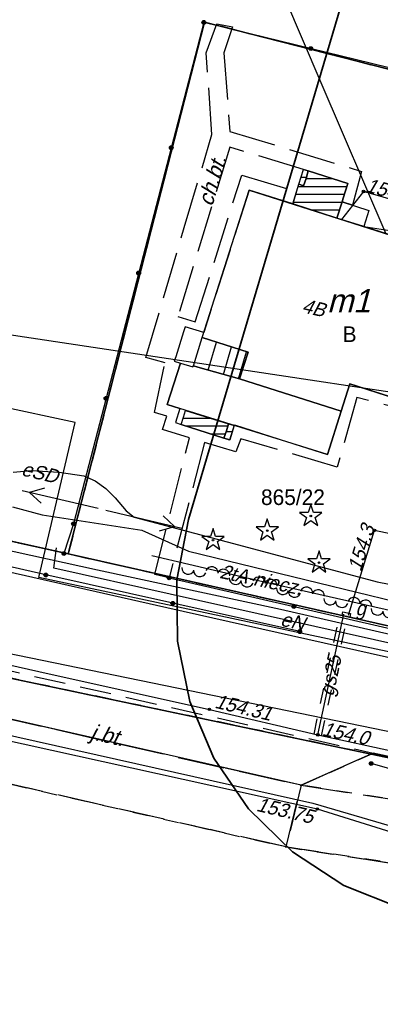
# Model space of a CAD drawing. Extents: x 7538282 to 7539561, y 5782854 to 5783989.
# Tile 11 of 32: x 7539084 to 7539107, y 5783533 to 5783596. Entities that reach past the tile are written whole.
import ezdxf

# ---------------------------------------------------------------- set-up
doc = ezdxf.new("R2010")
doc.units = 0
doc.header["$MEASUREMENT"] = 0
for name, pattern in [('4001', [0]), ('4002', [2, 1, -1]), ('4003', [3, 2, -1]), ('4004', [4, 3, -1])]:
    doc.linetypes.add(name, pattern=pattern)
for name, color, linetype in [('Budynki', 7, 'CONTINUOUS'), ('Drogi', 135, 'CONTINUOUS'), ('Dzialki', 7, 'CONTINUOUS'), ('Elementy_budynkow', 7, 'CONTINUOUS'), ('Linie_napowietrzne', 184, 'CONTINUOUS'), ('ODGIK_1', 7, 'CONTINUOUS'), ('Ogrodzenia', 184, 'CONTINUOUS'), ('Roslinnosc', 104, 'CONTINUOUS'), ('Uz_CO', 135, 'CONTINUOUS'), ('Uz_Energia', 1, 'CONTINUOUS'), ('Uz_Gaz', 54, 'CONTINUOUS'), ('Uz_Specjalne', 7, 'CONTINUOUS'), ('Uz_Telekomunikacja', 30, 'CONTINUOUS'), ('Uz_Woda', 5, 'CONTINUOUS'), ('Uzytki', 7, 'CONTINUOUS')]:
    doc.layers.add(name, color=color, linetype=linetype)

# ---------------------------------------------------------------- blocks, each defined once
blk = doc.blocks.new('1281')
at = {"layer": 'Ogrodzenia', "color": 184, "linetype": 'Continuous'}
for radius in [0.24, 0.16, 0.08]:
    blk.add_circle((0, 0), radius, dxfattribs=at)
blk = doc.blocks.new('2282')
at = {"layer": 'Ogrodzenia', "color": 184, "linetype": 'Continuous'}
for centre, start, end in [((0, 0.88), 100, 260), ((0, 0.63), 100, 260), ((0, 0.38), 280, 80), ((0, 0.13), 280, 80)]:
    blk.add_arc(centre, 0.13, start, end, dxfattribs=at)
blk = doc.blocks.new('1746')
at = {"layer": 'Uz_Gaz', "color": 54, "linetype": 'Continuous'}
for radius in [0.16, 0.08]:
    blk.add_circle((0, 0), radius, dxfattribs=at)
blk = doc.blocks.new('1736')
at = {"layer": 'Uz_CO', "color": 135, "linetype": 'Continuous'}
for radius in [0.16, 0.08]:
    blk.add_circle((0, 0), radius, dxfattribs=at)
blk = doc.blocks.new('1412')
at = {"layer": 'Roslinnosc', "color": 104, "linetype": 'Continuous'}
for p, q in [((0, 1.5), (-0.33, 0.47)), ((0.33, 0.47), (0, 1.5)), ((-0.33, 0.47), (-1.43, 0.47)), ((-1.43, 0.47), (-0.55, -0.17)), ((1.43, 0.47), (0.33, 0.47)), ((0.55, -0.17), (1.43, 0.47)), ((-0.55, -0.17), (-0.88, -1.21)), ((-0.88, -1.21), (0, -0.57)), ((0, -0.57), (0.88, -1.21)), ((0.88, -1.21), (0.55, -0.17))]:
    blk.add_line(p, q, dxfattribs=at)
blk.add_circle((0, 0), 0.1, dxfattribs=at)
blk = doc.blocks.new('1047')
at = {"layer": 'Linie_napowietrzne', "color": 1, "linetype": 'Continuous'}
blk.add_line((0, 0.5), (0, 10.5), dxfattribs=at)
blk = doc.blocks.new('1046')
at = {"layer": 'Linie_napowietrzne', "color": 1, "linetype": 'Continuous'}
for p in [(-1, 7.8), (1, 7.8)]:
    blk.add_line(p, (0, 9.53), dxfattribs=at)

msp = doc.modelspace()

# ---------------------------------------------------------------- linework, layer by layer
at = {"layer": 'Budynki', "color": 7, "linetype": '4001'}
msp.add_polyline3d([(7539104.77, 5783570.73, 0), (7539098.27, 5783572.8, 0), (7539098.81, 5783574.51, 0), (7539095.88, 5783575.45, 0), (7539098.88, 5783584.89, 0), (7539112.23, 5783580.65, 0), (7539109.93, 5783571.02, 0), (7539105.33, 5783572.48, 0), (7539104.77, 5783570.73, 0)], dxfattribs=at)
at = {"layer": 'Drogi', "color": 8, "linetype": '4004'}
for p, q in [((7539096.139, 5783593.689), (7539096.806, 5783595.553)), ((7539096.806, 5783595.553), (7539097.807, 5783595.359)), ((7539097.807, 5783595.359), (7539097.269, 5783593.696)), ((7539096.496, 5783588.452), (7539096.139, 5783593.689)), ((7539097.269, 5783593.696), (7539097.635, 5783588.66)), ((7539094.728, 5783582.492), (7539096.496, 5783588.452)), ((7539097.635, 5783588.66), (7539106.083, 5783586.096)), ((7539097.642, 5783587.65), (7539094.318, 5783576.8)), ((7539102.372, 5783586.222), (7539097.642, 5783587.65)), ((7539102.67, 5783586.13), (7539102.372, 5783586.222)), ((7539095.43, 5783576.458), (7539098.404, 5783585.845)), ((7539098.404, 5783585.845), (7539101.922, 5783584.819)), ((7539105.21, 5783585.33), (7539102.67, 5783586.13)), ((7539106.083, 5783586.096), (7539105.508, 5783583.923)), ((7539105.05, 5783584.85), (7539105.21, 5783585.33)), ((7539098.88, 5783584.89), (7539095.98, 5783575.77)), ((7539101.67, 5783584.01), (7539098.88, 5783584.89)), ((7539101.922, 5783584.819), (7539101.67, 5783584.01)), ((7539104.83, 5783584.14), (7539104.9, 5783584.37)), ((7539104.9, 5783584.37), (7539105.05, 5783584.85)), ((7539105.508, 5783583.923), (7539104.83, 5783584.14)), ((7539092.267, 5783574.168), (7539094.728, 5783582.492)), ((7539112.23, 5783580.65), (7539106.22, 5783582.56)), ((7539106.22, 5783582.56), (7539110.293, 5783581.934)), ((7539094.318, 5783576.8), (7539095.43, 5783576.458)), ((7539094.79, 5783576.15), (7539094.68, 5783575.82)), ((7539095.98, 5783575.77), (7539094.79, 5783576.15)), ((7539094.68, 5783575.82), (7539094.18, 5783574.22)), ((7539094.18, 5783574.22), (7539094.09, 5783573.95)), ((7539093.499, 5783573.826), (7539092.267, 5783574.168)), ((7539092.811, 5783570.662), (7539093.499, 5783573.826)), ((7539094.49, 5783573.82), (7539093.64, 5783571.17)), ((7539094.09, 5783573.95), (7539094.49, 5783573.82)), ((7539104.77, 5783570.73), (7539105.33, 5783572.48)), ((7539105.33, 5783572.48), (7539109.93, 5783571.02)), ((7539093.64, 5783571.17), (7539094.44, 5783570.91)), ((7539105.775, 5783571.606), (7539104.526, 5783567.158)), ((7539110.413, 5783570.446), (7539105.775, 5783571.606)), ((7539093.603, 5783570.417), (7539092.811, 5783570.662)), ((7539094.44, 5783570.91), (7539094.16, 5783570.01)), ((7539103.89, 5783567.96), (7539104.77, 5783570.73)), ((7539093.329, 5783569.565), (7539093.603, 5783570.417)), ((7539094.16, 5783570.01), (7539094.53, 5783569.89)), ((7539094.53, 5783569.89), (7539097.27, 5783569.02)), ((7539097.64, 5783568.9), (7539097.94, 5783569.86)), ((7539097.94, 5783569.86), (7539103.89, 5783567.96)), ((7539095.053, 5783569.027), (7539093.329, 5783569.565)), ((7539092.84, 5783560.29), (7539095.053, 5783569.027)), ((7539096.025, 5783568.733), (7539093.76, 5783560.06)), ((7539098.029, 5783568.126), (7539096.025, 5783568.733)), ((7539097.27, 5783569.02), (7539097.64, 5783568.9)), ((7539098.353, 5783568.978), (7539098.029, 5783568.126)), ((7539104.526, 5783567.158), (7539098.353, 5783568.978)), ((7539093.76, 5783560.06), (7539092.84, 5783560.29)), ((7539082.64, 5783551.23, 155.011), (7539102.22, 5783546.78, 154.722)), ((7539101.25, 5783542.83, 154.865), (7539071.94, 5783549.51, 155.156)), ((7539101.25, 5783542.83, 154.865), (7539102.22, 5783546.78, 154.722)), ((7539102.22, 5783546.78, 154.722), (7539101.25, 5783542.83, 154.865)), ((7539102.22, 5783546.78, 154.722), (7539133.12, 5783542.01, 154.472)), ((7539108.23, 5783541.74), (7539101.25, 5783542.83, 154.865))]:
    msp.add_line(p, q, dxfattribs=at)
at = {"layer": 'Drogi', "color": 8, "linetype": '4001'}
for p, q in [((7539059.51, 5783565.91, 155.1), (7539093.62, 5783558.16, 154.818)), ((7539093.62, 5783558.16, 154.818), (7539112.51, 5783553.92, 154.57)), ((7539102.22, 5783546.78, 154.722), (7539082.64, 5783551.23, 155.011)), ((7539106.82, 5783548.84, 154.674), (7539102.22, 5783546.78, 154.722)), ((7539111.19, 5783547.88, 154.648), (7539106.82, 5783548.84, 154.674))]:
    msp.add_line(p, q, dxfattribs=at)
at = {"layer": 'Drogi', "color": 8, "linetype": '4003'}
for p, q in [((7539073.44, 5783556.41, 155.021), (7539106.82, 5783548.84, 154.674)), ((7539102.22, 5783546.78, 154.722), (7539082.64, 5783551.23, 155.011)), ((7539106.82, 5783548.84, 154.674), (7539102.22, 5783546.78, 154.722))]:
    msp.add_line(p, q, dxfattribs=at)
at = {"layer": 'Dzialki', "color": 7, "linetype": '4001'}
for p, q in [((7539087.3, 5783561.6), (7539096.02, 5783595.66)), ((7539096.02, 5783595.66), (7539087.3, 5783561.6)), ((7539096.02, 5783595.66), (7539123.24, 5783588.68)), ((7539123.24, 5783588.68), (7539096.02, 5783595.66)), ((7538965.24, 5783578.56), (7539127.18, 5783544.47)), ((7539127.18, 5783544.47), (7538965.24, 5783578.56)), ((7539087.3, 5783561.6), (7539060.67, 5783567.55)), ((7539060.67, 5783567.55), (7539087.3, 5783561.6)), ((7539087.68, 5783561.51), (7539087.3, 5783561.6)), ((7539087.3, 5783561.6), (7539087.68, 5783561.51)), ((7539113.63, 5783555.68), (7539087.68, 5783561.51)), ((7539087.68, 5783561.51), (7539113.63, 5783555.68))]:
    msp.add_line(p, q, dxfattribs=at)
at = {"layer": 'Elementy_budynkow', "color": 7, "linetype": '4001'}
for p, q in [((7539102.212, 5783585.72), (7539102.55, 5783585.72)), ((7539102.523, 5783585.63), (7539104.258, 5783585.63)), ((7539102.026, 5783585.13), (7539105.143, 5783585.13)), ((7539102.237, 5783585.22), (7539102.384, 5783585.22)), ((7539101.867, 5783584.63), (7539104.981, 5783584.63)), ((7539101.708, 5783584.13), (7539104.827, 5783584.13)), ((7539104.5, 5783583.11), (7539104.83, 5783584.14)), ((7539104.5, 5783583.11), (7539104.83, 5783584.14)), ((7539104.83, 5783584.14), (7539106.54, 5783583.59)), ((7539104.83, 5783584.14), (7539106.54, 5783583.59)), ((7539102.865, 5783583.63), (7539104.667, 5783583.63)), ((7539104.437, 5783583.13), (7539104.506, 5783583.13)), ((7539106.22, 5783582.56), (7539104.5, 5783583.11)), ((7539106.22, 5783582.56), (7539104.5, 5783583.11)), ((7539106.54, 5783583.59), (7539106.22, 5783582.56)), ((7539106.54, 5783583.59), (7539106.22, 5783582.56)), ((7539096.267, 5783573.36), (7539096.799, 5783575.155)), ((7539097.23, 5783573.091), (7539097.752, 5783574.85)), ((7539098.193, 5783572.821), (7539098.704, 5783574.544)), ((7539093.64, 5783571.17), (7539094.49, 5783573.82)), ((7539093.64, 5783571.17), (7539094.49, 5783573.82)), ((7539094.49, 5783573.82), (7539095.28, 5783573.57)), ((7539094.49, 5783573.82), (7539095.28, 5783573.57)), ((7539095.28, 5783573.57), (7539095.31, 5783573.65)), ((7539095.28, 5783573.57), (7539095.31, 5783573.65)), ((7539095.31, 5783573.65), (7539095.59, 5783573.55)), ((7539095.31, 5783573.65), (7539095.59, 5783573.55)), ((7539095.59, 5783573.55), (7539098.27, 5783572.8)), ((7539095.59, 5783573.55), (7539098.27, 5783572.8)), ((7539098.27, 5783572.8), (7539104.77, 5783570.73)), ((7539098.27, 5783572.8), (7539104.77, 5783570.73)), ((7539094.44, 5783570.91), (7539093.64, 5783571.17)), ((7539094.44, 5783570.91), (7539093.64, 5783571.17)), ((7539103.89, 5783567.96), (7539094.44, 5783570.91)), ((7539103.89, 5783567.96), (7539094.44, 5783570.91)), ((7539104.77, 5783570.73), (7539103.89, 5783567.96)), ((7539104.77, 5783570.73), (7539103.89, 5783567.96)), ((7539094.659, 5783570.293), (7539096.416, 5783570.293)), ((7539094.835, 5783569.793), (7539097.525, 5783569.793)), ((7539096.41, 5783569.293), (7539097.363, 5783569.293)), ((7539097.411, 5783569.433), (7539097.807, 5783569.433)), ((7539097.538, 5783568.933), (7539097.65, 5783568.933))]:
    msp.add_line(p, q, dxfattribs=at)
for points in [[(7539102.07, 5783585.27, 0), (7539102.37, 5783586.22, 0), (7539102.67, 5783586.13, 0), (7539102.53, 5783585.65, 0), (7539102.37, 5783585.18, 0), (7539102.07, 5783585.27, 0)], [(7539101.67, 5783584.01, 0), (7539102.07, 5783585.27, 0), (7539102.37, 5783585.18, 0), (7539102.53, 5783585.65, 0), (7539102.67, 5783586.13, 0), (7539105.21, 5783585.33, 0), (7539105.05, 5783584.85, 0), (7539104.9, 5783584.37, 0), (7539104.83, 5783584.14, 0), (7539104.5, 5783583.11, 0), (7539101.67, 5783584.01, 0)], [(7539098.27, 5783572.8, 0), (7539095.59, 5783573.55, 0), (7539095.31, 5783573.65, 0), (7539095.88, 5783575.45, 0), (7539098.81, 5783574.51, 0), (7539098.27, 5783572.8, 0)], [(7539097.569, 5783569.933, 0), (7539097.43, 5783569.49, 0), (7539097.27, 5783569.02, 0), (7539094.53, 5783569.89, 0), (7539094.68, 5783570.36, 0), (7539094.815, 5783570.793, 0), (7539097.569, 5783569.933, 0)], [(7539097.928, 5783569.821, 0), (7539097.64, 5783568.9, 0), (7539097.27, 5783569.02, 0), (7539097.43, 5783569.49, 0), (7539097.569, 5783569.933, 0), (7539097.928, 5783569.821, 0)]]:
    msp.add_polyline3d(points, dxfattribs=at)
at = {"layer": 'ODGIK_1', "color": 3, "linetype": '4001', "lineweight": 35}
msp.add_polyline3d([(7539226.179, 5783528.401, 0), (7539112.466, 5783538.193, 0), (7539108.594, 5783538.91, 0), (7539104.942, 5783540.372, 0), (7539101.649, 5783542.524, 0), (7539098.843, 5783545.283, 0), (7539096.621, 5783548.527, 0), (7539095.08, 5783552.152, 0), (7539094.286, 5783556.006, 0), (7539094.254, 5783559.939, 0), (7539095.001, 5783563.801, 0), (7539104.06, 5783594.361, 0), (7539125.455, 5783666.578, 0), (7539127, 5783670.337, 0), (7539129.274, 5783673.707, 0), (7539132.184, 5783676.538, 0), (7539158.877, 5783697.796, 0), (7539162.097, 5783699.879, 0), (7539165.638, 5783701.312, 0), (7539169.401, 5783702.049, 0), (7539173.234, 5783702.053, 0), (7539176.986, 5783701.329, 0), (7539251.777, 5783679.313, 0)], dxfattribs=at)
at = {"layer": 'ODGIK_1', "color": 230, "linetype": '4001'}
for points in [[(7538845.797, 5782902.741, 0), (7538636.278, 5782994.552, 0), (7538490.411, 5783119.582, 0), (7538485.94, 5783272.337, 0), (7538484.864, 5783306.108, 0), (7538517.282, 5783660.898, 0), (7539163.202, 5783563.663, 0), (7539125.655, 5783070.656, 0), (7538845.797, 5782902.741, 0)], [(7538958.949, 5783581.034, 0), (7539056.503, 5783560.761, 0), (7539144.541, 5783542.692, 0), (7539172.561, 5783538.396, 0), (7539195.018, 5783537.777, 0), (7539229.843, 5783538.967, 0), (7539251.375, 5783540.334, 0), (7539282.229, 5783546.317, 0), (7539295.919, 5783546.72, 0), (7539305.765, 5783542.346, 0), (7539392.101, 5783505.372, 0), (7539413.861, 5783493.634, 0), (7539433.498, 5783482.535, 0), (7539441.011, 5783471.581, 0), (7539412.498, 5783444.22, 0), (7539368.331, 5783401.47, 0), (7539336.711, 5783367.751, 0)]]:
    msp.add_polyline3d(points, dxfattribs=at)
at = {"layer": 'Ogrodzenia', "color": 184, "linetype": '4001'}
for p, q in [((7539095.98, 5783595.64), (7539087.63, 5783563.53)), ((7539123.36, 5783588.93), (7539095.98, 5783595.64)), ((7539085.858, 5783560.248), (7539064.55, 5783565.11)), ((7539087.63, 5783563.53), (7539087.02, 5783561.62)), ((7539102.12, 5783556.62), (7539085.858, 5783560.248)), ((7539093.76, 5783560.06), (7539109.73, 5783556.4)), ((7539108.28, 5783547.73), (7539106.69, 5783548.17))]:
    msp.add_line(p, q, dxfattribs=at)
at = {"layer": 'Roslinnosc', "color": 104, "linetype": '4002'}
msp.add_polyline3d([(7539133.4, 5783543.99, 154.241), (7539133.12, 5783542.01, 154.472), (7539102.22, 5783546.78, 154.722), (7539106.82, 5783548.84, 154.674), (7539111.19, 5783547.88, 154.648), (7539113.75, 5783547.37, 154.622), (7539117.67, 5783546.64, 154.554), (7539127.92, 5783544.92, 154.351), (7539133.4, 5783543.99, 154.241)], dxfattribs=at)
at = {"layer": 'Uz_CO', "color": 135, "linetype": '4001'}
for p, q in [((7539099.598, 5783600.89), (7539103.463, 5783591.798)), ((7539103.463, 5783591.798), (7539107.631, 5783582.107)), ((7539080.01, 5783550.77, 153.831), (7539102.96, 5783545.63)), ((7539103.25, 5783545.26, 153.751), (7539080.38, 5783550.29)), ((7539102.96, 5783545.63), (7539111.313, 5783543.185, 154.671)), ((7539111.577, 5783542.645, 154.651), (7539103.25, 5783545.26, 153.751))]:
    msp.add_line(p, q, dxfattribs=at)
at = {"layer": 'Uz_Energia', "color": 1, "linetype": '4001'}
for p, q in [((7539083.778, 5783566.843), (7539084.927, 5783566.94)), ((7539084.927, 5783566.94), (7539086.708, 5783566.832)), ((7539086.708, 5783566.832), (7539088.29, 5783566.603)), ((7539088.29, 5783566.603), (7539089.022, 5783566.287)), ((7539089.022, 5783566.287), (7539089.705, 5783565.782)), ((7539089.705, 5783565.782), (7539090.299, 5783565.196)), ((7539090.299, 5783565.196), (7539091.015, 5783564.351)), ((7539083.724, 5783564.603), (7539085.617, 5783564.105)), ((7539091.015, 5783564.351), (7539091.528, 5783563.944)), ((7539085.617, 5783564.105), (7539092.004, 5783563.127)), ((7539091.528, 5783563.944), (7539098.511, 5783562.089)), ((7539092.004, 5783563.127), (7539094.993, 5783561.776)), ((7539086.38, 5783560.68, 154.071), (7539086.54, 5783561.98, 154.271)), ((7539094.993, 5783561.776), (7539103.317, 5783559.74)), ((7539098.511, 5783562.089), (7539107.077, 5783559.804)), ((7539114.12, 5783554.47, 153.771), (7539086.38, 5783560.68, 154.071)), ((7539103.317, 5783559.74), (7539108.226, 5783558.561)), ((7539107.077, 5783559.804), (7539113.055, 5783558.643))]:
    msp.add_line(p, q, dxfattribs=at)
at = {"layer": 'Uz_Gaz', "color": 54, "linetype": '4001'}
for p, q in [((7539106.21, 5783584.81), (7539104.786, 5783583.019)), ((7539111.7, 5783583.23), (7539106.21, 5783584.81)), ((7539105.25, 5783557.684), (7539106.91, 5783563.11)), ((7539106.91, 5783563.11), (7539109.51, 5783562.56)), ((7539103.28, 5783550.01), (7539104.954, 5783557.745)), ((7539072.586, 5783556.927), (7539085.407, 5783554.073)), ((7539085.407, 5783554.073), (7539096.333, 5783551.644)), ((7539096.333, 5783551.644), (7539103.28, 5783550.01)), ((7539103.28, 5783550.01), (7539108.372, 5783548.901))]:
    msp.add_line(p, q, dxfattribs=at)
msp.add_polyline3d([(7539105.32, 5783557.54, 0), (7539104.83, 5783557.65, 0), (7539104.885, 5783557.894, 0), (7539105.375, 5783557.784, 0), (7539105.32, 5783557.54, 0)], dxfattribs=at)
at = {"layer": 'Uz_Specjalne', "color": 7, "linetype": '4002'}
for p, q in [((7539103.036, 5783550.063), (7539104.58, 5783557.198)), ((7539103.524, 5783549.957), (7539105.068, 5783557.092))]:
    msp.add_line(p, q, dxfattribs=at)
at = {"layer": 'Uz_Telekomunikacja', "color": 30, "linetype": '4001'}
for p, q in [((7539089.162, 5783560.549), (7539077.464, 5783563.131)), ((7539092.655, 5783561.491), (7539099.767, 5783559.827)), ((7539100.889, 5783558.034), (7539089.162, 5783560.549)), ((7539099.767, 5783559.827), (7539109.863, 5783557.532)), ((7539109.493, 5783556.059), (7539100.889, 5783558.034))]:
    msp.add_line(p, q, dxfattribs=at)
at = {"layer": 'Uz_Woda', "color": 5, "linetype": '4001'}
for p, q in [((7539087.74, 5783570.02), (7539065.08, 5783574.8)), ((7539085.419, 5783560.093), (7539087.74, 5783570.02)), ((7539109.34, 5783555), (7539085.419, 5783560.093))]:
    msp.add_line(p, q, dxfattribs=at)
at = {"layer": 'Uzytki', "color": 184, "linetype": '4002'}
for points in [[(7539246.13, 5783660.12, 0), (7539235.41, 5783598.4, 0), (7539239.8, 5783597.29, 0), (7539227.9, 5783548.33, 0), (7539214.64, 5783546.61, 0), (7539138.94, 5783561.3, 0), (7539129.1, 5783559.07, 0), (7539126.87, 5783558.71, 0), (7539119.29, 5783560.47, 0), (7539114.18, 5783558.12, 0), (7539123.24, 5783588.68, 0), (7539096.02, 5783595.66, 0), (7539087.3, 5783561.6, 0), (7539060.67, 5783567.55, 0), (7539032.45, 5783573.86, 0), (7539025.23, 5783575.47, 0), (7539022.92, 5783576.04, 0), (7539015.37, 5783577.86, 0)], [(7539113.63, 5783555.68, 0), (7539087.68, 5783561.51, 0), (7539087.3, 5783561.6, 0), (7539096.02, 5783595.66, 0), (7539123.24, 5783588.68, 0), (7539114.18, 5783558.12, 0), (7539113.63, 5783555.68, 0)], [(7538965.24, 5783578.56, 0), (7539127.18, 5783544.47, 0), (7539138.11, 5783542.5, 0), (7539137.24, 5783537.28, 0), (7539114.44, 5783540.8, 0), (7539111.22, 5783541.31, 0), (7539101.25, 5783542.83, 0), (7539071.94, 5783549.51, 0), (7539070.99, 5783549.82, 0), (7539042.42, 5783559.25, 0), (7539038.53, 5783560.13, 0), (7539034.93, 5783560.93, 0), (7539005.95, 5783567.43, 0)], [(7539397.27, 5783500.62, 0), (7539308.05, 5783540.33, 0), (7539298.34, 5783544.6, 0), (7539294.29, 5783545.78, 0), (7539281.81, 5783544.98, 0), (7539248.51, 5783538.36, 0), (7539239.42, 5783537.86, 0), (7539196.76, 5783536.48, 0), (7539171.64, 5783537.48, 0), (7539151.62, 5783540.06, 0), (7539138.11, 5783542.5, 0), (7539127.18, 5783544.47, 0), (7538965.24, 5783578.56, 0)], [(7539015.37, 5783577.86, 0), (7539022.92, 5783576.04, 0), (7539025.23, 5783575.47, 0), (7539032.45, 5783573.86, 0), (7539060.67, 5783567.55, 0), (7539087.3, 5783561.6, 0), (7539087.68, 5783561.51, 0), (7539113.63, 5783555.68, 0), (7539114.18, 5783558.12, 0), (7539119.29, 5783560.47, 0), (7539126.87, 5783558.71, 0), (7539129.1, 5783559.07, 0), (7539138.94, 5783561.3, 0), (7539214.64, 5783546.61, 0), (7539227.9, 5783548.33, 0), (7539283.89, 5783555.6, 0), (7539311.21, 5783546.52, 0), (7539320.04, 5783544.82, 0), (7539342.64, 5783535.98, 0), (7539395.78, 5783518.27, 0)], [(7539005.95, 5783567.43, 0), (7539034.93, 5783560.93, 0), (7539038.53, 5783560.13, 0), (7539042.42, 5783559.25, 0), (7539070.99, 5783549.82, 0), (7539071.94, 5783549.51, 0), (7539101.25, 5783542.83, 0), (7539111.22, 5783541.31, 0), (7539114.44, 5783540.8, 0), (7539137.24, 5783537.28, 0), (7539138.11, 5783542.5, 0), (7539151.62, 5783540.06, 0), (7539171.64, 5783537.48, 0), (7539196.76, 5783536.48, 0), (7539239.42, 5783537.86, 0), (7539248.51, 5783538.36, 0), (7539281.81, 5783544.98, 0), (7539294.29, 5783545.78, 0), (7539298.34, 5783544.6, 0), (7539308.05, 5783540.33, 0), (7539397.27, 5783500.62, 0)]]:
    msp.add_polyline3d(points, dxfattribs=at)

# ---------------------------------------------------------------- block references
at = {"layer": 'Linie_napowietrzne', "color": 1, "xscale": 0.5, "yscale": 0.5, "zscale": 0.5}
for name, rotation in [('1047', 76.95201300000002), ('1046', 76.95201300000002), ('1047', 256.7226390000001), ('1046', 256.7226390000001)]:
    msp.add_blockref(name, (7539089.465, 5783564.451), dxfattribs=dict(at, rotation=rotation))
at = {"layer": 'Ogrodzenia', "color": 184, "xscale": 0.5, "yscale": 0.5, "zscale": 0.5}
for p in [(7539095.98, 5783595.64), (7539095.98, 5783595.64), (7539102.825, 5783593.962), (7539093.893, 5783587.612), (7539091.805, 5783579.585), (7539089.718, 5783571.558), (7539087.63, 5783563.53), (7539087.63, 5783563.53), (7539087.02, 5783561.62), (7539085.858, 5783560.248), (7539085.858, 5783560.248), (7539093.76, 5783560.06), (7539093.989, 5783558.434), (7539101.745, 5783558.23), (7539102.12, 5783556.62), (7539106.69, 5783548.17)]:
    msp.add_blockref('1281', p, dxfattribs=at)
at = {"layer": 'Ogrodzenia', "color": 184, "xscale": 3.100199, "yscale": 3.100199, "rotation": 257.783908}
for p in [(7539094.58, 5783560.79), (7539097.61, 5783560.134), (7539100.64, 5783559.478), (7539103.67, 5783558.822), (7539106.7, 5783558.166)]:
    msp.add_blockref('2282', p, dxfattribs=at)
at = {"layer": 'Roslinnosc', "color": 104, "xscale": 0.5, "yscale": 0.5, "zscale": 0.5}
for p in [(7539102.83, 5783564.02), (7539100.04, 5783563.09), (7539096.57, 5783562.48), (7539103.36, 5783561.04)]:
    msp.add_blockref('1412', p, dxfattribs=at)
at = {"layer": 'Uz_CO', "color": 135, "xscale": 0.5, "yscale": 0.5, "zscale": 0.5}
msp.add_blockref('1736', (7539103.25, 5783545.26, 153.751), dxfattribs=at)
at = {"layer": 'Uz_Gaz', "color": 54, "xscale": 0.5, "yscale": 0.5, "zscale": 0.5}
for p in [(7539106.21, 5783584.81), (7539106.91, 5783563.11), (7539096.333, 5783551.644), (7539103.28, 5783550.01)]:
    msp.add_blockref('1746', p, dxfattribs=at)

# ---------------------------------------------------------------- texts
at = {"layer": 'Budynki', "color": 7, "oblique": 15}
for s, height, rotation, p in [('m1', 1.5, 359.97, (7539103.867, 5783577.061)), ('4B', 0.9, 347, (7539102.201, 5783577.084))]:
    msp.add_text(s, height=height, rotation=rotation, dxfattribs=at).set_placement(p)
at = {"layer": 'Drogi', "color": 8, "oblique": 15}
for s, rotation, p in [('ch.bt.', 73.47731, (7539096.516, 5783583.798)), ('j.bt.', 347.22244, (7539088.658, 5783549.745))]:
    msp.add_text(s, height=1, rotation=rotation, dxfattribs=at).set_placement(p)
at = {"layer": 'Dzialki', "color": 7}
msp.add_text('865/22', height=1, dxfattribs=at).set_placement((7539099.641, 5783564.73))
at = {"layer": 'Uz_CO', "color": 135, "oblique": 15}
msp.add_text('153.75', height=0.9, rotation=346.86076, dxfattribs=at).set_placement((7539099.288, 5783545.15))
at = {"layer": 'Uz_Energia', "color": 1, "oblique": 15}
for s, rotation, p in [('eSD', 346.58, (7539084.241, 5783566.64)), ('eN', 347.21261, (7539100.827, 5783557.019))]:
    msp.add_text(s, height=0.9, rotation=rotation, dxfattribs=at).set_placement(p)
at = {"layer": 'Uz_Gaz', "color": 54, "oblique": 15}
for s, rotation, p in [('154.6', 344.35775, (7539106.285, 5783584.82)), ('154.3', 72.4929, (7539106.029, 5783560.414)), ('g', 359.97, (7539105.686, 5783557.665)), ('gs25', 77.78844, (7539104.265, 5783552.435)), ('154.31', 346.61, (7539096.623, 5783551.754)), ('154.0', 347.71545, (7539103.507, 5783549.984))]:
    msp.add_text(s, height=0.9, rotation=rotation, dxfattribs=at).set_placement(p)
at = {"layer": 'Uz_Telekomunikacja', "color": 30, "oblique": 15}
msp.add_text('2tA-niecz.', height=0.9, rotation=347.93, dxfattribs=at).set_placement((7539096.944, 5783560.067))
at = {"layer": 'Uzytki', "color": 184}
msp.add_text('B', height=1, dxfattribs=at).set_placement((7539104.872, 5783575.17))

doc.saveas('drawing.dxf')
